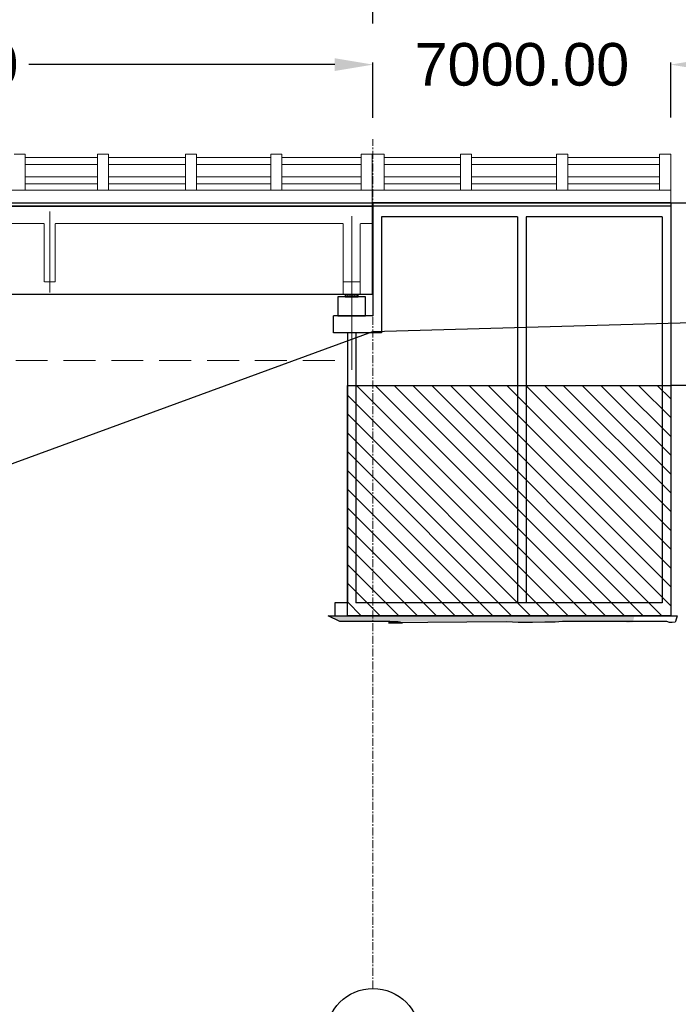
# Model space of a CAD drawing. Header units: inches. Extents: x 4599583 to 28059683, y 2538860 to 28133222499.
# Tile 87 of 89: x 5146719 to 5162205, y 28133181169 to 28133204307. Entities that reach past the tile are written whole.
import ezdxf

# ---------------------------------------------------------------- set-up
doc = ezdxf.new("R2010")
doc.units = ezdxf.units.IN
doc.header["$MEASUREMENT"] = 0
for name, pattern in [('CENTER', [2, 1.25, -0.25, 0.25, -0.25]), ('DASHED2', [0.375, 0.25, -0.125]), ('HIDDEN', [0.375, 0.25, -0.125])]:
    doc.linetypes.add(name, pattern=pattern)
for name, color, linetype in [('3', 201, 'Continuous'), ('CHAINAGE', 7, 'Continuous'), ('CHNGE', 31, 'Continuous'), ('DRG', 210, 'Continuous'), ('text', 7, 'Continuous')]:
    doc.layers.add(name, color=color, linetype=linetype)
for name, color, linetype, lineweight in [('CEN', 3, 'CENTER', 13), ('GL', 5, 'Continuous', 30), ('PITCH', 8, 'Continuous', 5), ('STR', 7, 'Continuous', 25), ('SYM', 8, 'Continuous', 5)]:
    doc.layers.add(name, color=color, linetype=linetype, lineweight=lineweight)
doc.styles.add('ROMANS', font='arial.ttf')
doc.dimstyles.new('Standard$0', dxfattribs={"dimtxt": 60, "dimasz": 60, "dimexe": 60, "dimexo": 60, "dimgap": 25, "dimtad": 0, "dimtih": 1, "dimtoh": 1, "dimlfac": -0.001, "dimzin": 0, "dimdsep": 46, "dimtxsty": 'ROMANS', "dimcen": 30, "dimclrd": 256, "dimclre": 256, "dimclrt": 4, "dimadec": 0, "dimazin": 0, "dimtfac": 1, "dimtix": 1, "dimtofl": 0, "dimtmove": 0, "dimatfit": 0, "dimfxl": 1, "dimtolj": 1, "dimtzin": 0, "dimlwd": -1, "dimlwe": -1, "dimarcsym": 0})
pattern_1 = [(50, (3541620.85, 28133504157.69), (215.175903, -18.825452), [22.499775, -247.497525]), (355, (3541620.85, 28133504157.7), (-41.624984, 225.655384), [17.99982, -197.99802]), (100.451444, (3541638.78, 28133504156.12), (173.550918, 206.82993), [19.121866, -210.34053]), (46.1842, (3541620.85, 28133504217.7), (320.169197, -49.655288), [33.74966, -371.24629]), (96.635635, (3541647.53, 28133504213.55), (280.39578, 292.23266), [28.682816, -315.51097]), (351.184164, (3541620.85, 28133504217.7), (280.39578, 292.23266), [26.99973, -296.99703]), (21, (3541650.85, 28133504202.69), (179.070325, -120.78446), [22.499775, -247.497525]), (326, (3541650.85, 28133504202.7), (72.99387, 217.542838), [17.99982, -197.99802]), (71.451445, (3541665.77, 28133504192.62), (252.064192, 96.758378), [19.121866, -210.34053]), (37.5, (3541620.85, 28133504157.69), (3.64792, 99.8671575), [0, -195.598044, 0, -200.99799, 0, -198.7480125]), (7.5, (3541620.85, 28133504157.69), (78.920072, 118.32233), [0, -114.598854, 0, -191.098089, 0, -75.7492425]), (327.5, (3541553.95, 28133504157.69), (160.1451294, -6.766394), [0, -74.99925, 0, -233.99766, 0, -310.496895]), (317.5, (3541523.95, 28133504157.69), (174.954101, 30.031194), [0, -97.499025, 0, -155.398446, 0, -220.497795])]
pattern_2 = [(0, (5978378.864, 28133306236.82), (0, 55), [40, -15]), (90, (5978378.864, 28133306236.82), (-55, 3e-15), [40, -15])]
pattern_3 = [(135, (-801638.74, 28134131980), (-220.970869, -220.970869), [])]

# ---------------------------------------------------------------- blocks, each defined once
blk = doc.blocks.new('*D19')
at = {"layer": 'Defpoints', "color": 0, "transparency": 16777216}
for p in [(5155025, 28133206919), (4885025, 28133204169), (5155025, 28133204169)]:
    blk.add_point(p, dxfattribs=at)
at = {"layer": 'DRG', "color": 4, "lineweight": -2, "transparency": 16777216}
for p, q in [((4885025, 28133204219), (4885025, 28133206969)), ((5155025, 28133204219), (5155025, 28133206969)), ((4885975, 28133206919), (4962704, 28133206919)), ((5154075, 28133206919), (5077347, 28133206919))]:
    blk.add_line(p, q, dxfattribs=at)
at = {"layer": 'DRG', "color": 4, "transparency": 16777216}
for points in [[(4885975, 28133207078), (4885975, 28133206761), (4885025, 28133206919)], [(5154075, 28133207078), (5154075, 28133206761), (5155025, 28133206919)]]:
    blk.add_solid(points, dxfattribs=at)
at = {"layer": 'DRG', "color": 6, "transparency": 16777216, "insert": (5020025, 28133206919), "char_height": 1050, "attachment_point": 5, "style": 'ROMANS'}
blk.add_mtext('\\A1;{\\fTimes New Roman|b0|i0|c0|p18;\\H1.4286x;TOTAL LENGTH OF BRIDGE BETWEEN FACE OF DIRT WALLS 270.000 MTS. (12 SPANS @ 22.500 MTS. C/C EACH)}', dxfattribs=at)
blk = doc.blocks.new('*D26')
at = {"layer": 'Defpoints', "color": 0, "transparency": 16777216}
for p in [(5155025, 28133203251), (5132525, 28133201954), (5155025, 28133201954)]:
    blk.add_point(p, dxfattribs=at)
at = {"layer": 'DRG', "color": 4, "lineweight": -2, "transparency": 16777216}
for p, q in [((5132525, 28133202004), (5132525, 28133203301)), ((5133425, 28133203251), (5140616, 28133203251)), ((5154125, 28133203251), (5146935, 28133203251)), ((5155025, 28133202004), (5155025, 28133203301))]:
    blk.add_line(p, q, dxfattribs=at)
at = {"layer": 'DRG', "color": 4, "transparency": 16777216}
for points in [[(5133425, 28133203401), (5133425, 28133203101), (5132525, 28133203251)], [(5154125, 28133203401), (5154125, 28133203101), (5155025, 28133203251)]]:
    blk.add_solid(points, dxfattribs=at)
at = {"layer": 'DRG', "color": 6, "transparency": 16777216, "insert": (5143775, 28133203251), "char_height": 1000, "attachment_point": 5, "style": 'ROMANS'}
blk.add_mtext('\\A1;22500.00', dxfattribs=at)
blk = doc.blocks.new('*D37')
at = {"layer": 'Defpoints', "color": 0, "transparency": 16777216}
for p in [(5162025.379626, 28133203250.752541), (5155025.379626, 28133201954.448399), (5162025.379626, 28133201954.448399)]:
    blk.add_point(p, dxfattribs=at)
at = {"layer": 'DRG', "color": 4, "lineweight": -2, "transparency": 16777216}
for p, q in [((5154125.379626, 28133203250.752541), (5153225.379626, 28133203250.752541)), ((5155025.379626, 28133202004.448399), (5155025.379626, 28133203300.752541)), ((5162025.379626, 28133202004.448399), (5162025.379626, 28133203300.752541)), ((5162925.379626, 28133203250.752541), (5163825.379626, 28133203250.752541))]:
    blk.add_line(p, q, dxfattribs=at)
at = {"layer": 'DRG', "color": 4, "transparency": 16777216}
for points in [[(5154125.379626, 28133203400.752541), (5154125.379626, 28133203100.752541), (5155025.379626, 28133203250.752541)], [(5162925.379626, 28133203400.752541), (5162925.379626, 28133203100.752541), (5162025.379626, 28133203250.752541)]]:
    blk.add_solid(points, dxfattribs=at)
at = {"layer": 'DRG', "color": 6, "transparency": 16777216, "insert": (5158525.379626, 28133203250.752541), "char_height": 1000, "attachment_point": 5, "style": 'ROMANS'}
blk.add_mtext('\\A1;7000.00', dxfattribs=at)
blk = doc.blocks.new('*D108')
at = {"layer": 'Defpoints', "color": 0, "transparency": 16777216}
for p in [(5155025, 28133206919), (4885025, 28133204169), (5155025, 28133204169)]:
    blk.add_point(p, dxfattribs=at)
at = {"layer": 'DRG', "color": 4, "lineweight": -2, "transparency": 16777216}
for p, q in [((4885025, 28133204219), (4885025, 28133206969)), ((5155025, 28133204219), (5155025, 28133206969)), ((4885975, 28133206919), (4962704, 28133206919)), ((5154075, 28133206919), (5077347, 28133206919))]:
    blk.add_line(p, q, dxfattribs=at)
at = {"layer": 'DRG', "color": 4, "transparency": 16777216}
for points in [[(4885975, 28133207078), (4885975, 28133206761), (4885025, 28133206919)], [(5154075, 28133207078), (5154075, 28133206761), (5155025, 28133206919)]]:
    blk.add_solid(points, dxfattribs=at)
at = {"layer": 'DRG', "color": 6, "transparency": 16777216, "insert": (5020025, 28133206919), "char_height": 1050, "attachment_point": 5, "style": 'ROMANS'}
blk.add_mtext('\\A1;{\\fTimes New Roman|b0|i0|c0|p18;\\H1.4286x;TOTAL LENGTH OF BRIDGE BETWEEN FACE OF DIRT WALLS 270.000 MTS. (12 SPANS @ 22.500 MTS. C/C EACH)}', dxfattribs=at)
blk = doc.blocks.new('*D115')
at = {"layer": 'Defpoints', "color": 0, "transparency": 16777216}
for p in [(5155025, 28133203251), (5132525, 28133201954), (5155025, 28133201954)]:
    blk.add_point(p, dxfattribs=at)
at = {"layer": 'DRG', "color": 4, "lineweight": -2, "transparency": 16777216}
for p, q in [((5132525, 28133202004), (5132525, 28133203301)), ((5133425, 28133203251), (5140616, 28133203251)), ((5154125, 28133203251), (5146935, 28133203251)), ((5155025, 28133202004), (5155025, 28133203301))]:
    blk.add_line(p, q, dxfattribs=at)
at = {"layer": 'DRG', "color": 4, "transparency": 16777216}
for points in [[(5133425, 28133203401), (5133425, 28133203101), (5132525, 28133203251)], [(5154125, 28133203401), (5154125, 28133203101), (5155025, 28133203251)]]:
    blk.add_solid(points, dxfattribs=at)
at = {"layer": 'DRG', "color": 6, "transparency": 16777216, "insert": (5143775, 28133203251), "char_height": 1000, "attachment_point": 5, "style": 'ROMANS'}
blk.add_mtext('\\A1;22500.00', dxfattribs=at)
blk = doc.blocks.new('*D127')
at = {"layer": 'Defpoints', "color": 0, "transparency": 16777216}
for p in [(5162025.379626, 28133203250.752541), (5155025.379626, 28133201954.448399), (5162025.379626, 28133201954.448399)]:
    blk.add_point(p, dxfattribs=at)
at = {"layer": 'DRG', "color": 4, "lineweight": -2, "transparency": 16777216}
for p, q in [((5154125.379626, 28133203250.752541), (5153225.379626, 28133203250.752541)), ((5155025.379626, 28133202004.448399), (5155025.379626, 28133203300.752541)), ((5162025.379626, 28133202004.448399), (5162025.379626, 28133203300.752541)), ((5162925.379626, 28133203250.752541), (5163825.379626, 28133203250.752541))]:
    blk.add_line(p, q, dxfattribs=at)
at = {"layer": 'DRG', "color": 4, "transparency": 16777216}
for points in [[(5154125.379626, 28133203400.752541), (5154125.379626, 28133203100.752541), (5155025.379626, 28133203250.752541)], [(5162925.379626, 28133203400.752541), (5162925.379626, 28133203100.752541), (5162025.379626, 28133203250.752541)]]:
    blk.add_solid(points, dxfattribs=at)
at = {"layer": 'DRG', "color": 6, "transparency": 16777216, "insert": (5158525.379626, 28133203250.752541), "char_height": 1000, "attachment_point": 5, "style": 'ROMANS'}
blk.add_mtext('\\A1;7000.00', dxfattribs=at)
blk = doc.blocks.new('*D154')
at = {"layer": 'Defpoints', "color": 0, "transparency": 16777216}
for p in [(5155025, 28133206919), (4885025, 28133204169), (5155025, 28133204169)]:
    blk.add_point(p, dxfattribs=at)
at = {"layer": 'DRG', "color": 4, "lineweight": -2, "transparency": 16777216}
for p, q in [((4885025, 28133204219), (4885025, 28133206969)), ((5155025, 28133204219), (5155025, 28133206969)), ((4885975, 28133206919), (4962704, 28133206919)), ((5154075, 28133206919), (5077347, 28133206919))]:
    blk.add_line(p, q, dxfattribs=at)
at = {"layer": 'DRG', "color": 4, "transparency": 16777216}
for points in [[(4885975, 28133207078), (4885975, 28133206761), (4885025, 28133206919)], [(5154075, 28133207078), (5154075, 28133206761), (5155025, 28133206919)]]:
    blk.add_solid(points, dxfattribs=at)
at = {"layer": 'DRG', "color": 6, "transparency": 16777216, "insert": (5020025, 28133206919), "char_height": 1050, "attachment_point": 5, "style": 'ROMANS'}
blk.add_mtext('\\A1;{\\fTimes New Roman|b0|i0|c0|p18;\\H1.4286x;TOTAL LENGTH OF BRIDGE BETWEEN FACE OF DIRT WALLS 270.000 MTS. (12 SPANS @ 22.500 MTS. C/C EACH)}', dxfattribs=at)
blk = doc.blocks.new('*D161')
at = {"layer": 'Defpoints', "color": 0, "transparency": 16777216}
for p in [(5155025, 28133203251), (5132525, 28133201954), (5155025, 28133201954)]:
    blk.add_point(p, dxfattribs=at)
at = {"layer": 'DRG', "color": 4, "lineweight": -2, "transparency": 16777216}
for p, q in [((5132525, 28133202004), (5132525, 28133203301)), ((5133425, 28133203251), (5140616, 28133203251)), ((5154125, 28133203251), (5146935, 28133203251)), ((5155025, 28133202004), (5155025, 28133203301))]:
    blk.add_line(p, q, dxfattribs=at)
at = {"layer": 'DRG', "color": 4, "transparency": 16777216}
for points in [[(5133425, 28133203401), (5133425, 28133203101), (5132525, 28133203251)], [(5154125, 28133203401), (5154125, 28133203101), (5155025, 28133203251)]]:
    blk.add_solid(points, dxfattribs=at)
at = {"layer": 'DRG', "color": 6, "transparency": 16777216, "insert": (5143775, 28133203251), "char_height": 1000, "attachment_point": 5, "style": 'ROMANS'}
blk.add_mtext('\\A1;22500.00', dxfattribs=at)
blk = doc.blocks.new('*D172')
at = {"layer": 'Defpoints', "color": 0, "transparency": 16777216}
for p in [(5162025.379626, 28133203250.752541), (5155025.379626, 28133201954.448399), (5162025.379626, 28133201954.448399)]:
    blk.add_point(p, dxfattribs=at)
at = {"layer": 'DRG', "color": 4, "lineweight": -2, "transparency": 16777216}
for p, q in [((5154125.379626, 28133203250.752541), (5153225.379626, 28133203250.752541)), ((5155025.379626, 28133202004.448399), (5155025.379626, 28133203300.752541)), ((5162025.379626, 28133202004.448399), (5162025.379626, 28133203300.752541)), ((5162925.379626, 28133203250.752541), (5163825.379626, 28133203250.752541))]:
    blk.add_line(p, q, dxfattribs=at)
at = {"layer": 'DRG', "color": 4, "transparency": 16777216}
for points in [[(5154125.379626, 28133203400.752541), (5154125.379626, 28133203100.752541), (5155025.379626, 28133203250.752541)], [(5162925.379626, 28133203400.752541), (5162925.379626, 28133203100.752541), (5162025.379626, 28133203250.752541)]]:
    blk.add_solid(points, dxfattribs=at)
at = {"layer": 'DRG', "color": 6, "transparency": 16777216, "insert": (5158525.379626, 28133203250.752541), "char_height": 1000, "attachment_point": 5, "style": 'ROMANS'}
blk.add_mtext('\\A1;7000.00', dxfattribs=at)

msp = doc.modelspace()

# ---------------------------------------------------------------- hatches: boundary and pattern name
at = {"layer": 'CHNGE'}
h = msp.add_hatch(dxfattribs=at)
h.set_pattern_fill('ANSI31', color=8, scale=2500, angle=90, style=0)
h.set_pattern_definition(pattern_3)
h.paths.add_polyline_path([(5162025.213, 28133195713.425), (5154425.26, 28133195713.425), (5154425.26, 28133190298.424), (5162025.213, 28133190298.424)])
h = msp.add_hatch(dxfattribs=at)
h.set_pattern_fill('ANSI31', color=8, scale=2500, angle=90, style=0)
h.set_pattern_definition(pattern_3)
h.paths.add_polyline_path([(5162025.213, 28133195713.425), (5154425.26, 28133195713.425), (5154425.26, 28133190298.424), (5162025.213, 28133190298.424)])
h = msp.add_hatch(dxfattribs=at)
h.set_pattern_fill('ANSI31', color=8, scale=2500, angle=90, style=0)
h.set_pattern_definition(pattern_3)
h.paths.add_polyline_path([(5162025.213, 28133195713.425), (5154425.26, 28133195713.425), (5154425.26, 28133190298.424), (5162025.213, 28133190298.424)])
at = {"layer": 'SYM'}
h = msp.add_hatch(dxfattribs=at)
h.set_pattern_fill('ANGLE', color=256, scale=200, style=0)
h.set_pattern_definition(pattern_2)
h.paths.add_polyline_path([(5154375.38, 28133197849.28), (5154525.38, 28133197849.28), (5154525.38, 28133197797.28), (5154375.38, 28133197797.28)])
h = msp.add_hatch(dxfattribs=at)
h.set_pattern_fill('ANGLE', color=256, scale=200, style=0)
h.set_pattern_definition(pattern_2)
h.paths.add_polyline_path([(5154375.38, 28133197849.28), (5154525.38, 28133197849.28), (5154525.38, 28133197797.28), (5154375.38, 28133197797.28)])
h = msp.add_hatch(dxfattribs=at)
h.set_pattern_fill('ANGLE', color=256, scale=200, style=0)
h.set_pattern_definition(pattern_2)
h.paths.add_polyline_path([(5154375.38, 28133197849.28), (5154525.38, 28133197849.28), (5154525.38, 28133197797.28), (5154375.38, 28133197797.28)])
h = msp.add_hatch(dxfattribs=at)
h.set_pattern_fill('ANGLE', color=256, scale=200, style=0)
h.set_pattern_definition(pattern_2)
h.paths.add_polyline_path([(5154675.38, 28133197797.28), (5154525.38, 28133197797.28), (5154525.38, 28133197849.28), (5154675.38, 28133197849.28)])
h = msp.add_hatch(dxfattribs=at)
h.set_pattern_fill('ANGLE', color=256, scale=200, style=0)
h.set_pattern_definition(pattern_2)
h.paths.add_polyline_path([(5154675.38, 28133197797.28), (5154525.38, 28133197797.28), (5154525.38, 28133197849.28), (5154675.38, 28133197849.28)])
h = msp.add_hatch(dxfattribs=at)
h.set_pattern_fill('ANGLE', color=256, scale=200, style=0)
h.set_pattern_definition(pattern_2)
h.paths.add_polyline_path([(5154675.38, 28133197797.28), (5154525.38, 28133197797.28), (5154525.38, 28133197849.28), (5154675.38, 28133197849.28)])
at = {"layer": 'SYM', "linetype": 'Continuous'}
h = msp.add_hatch(dxfattribs=at)
h.set_pattern_fill('AR-CONC', color=252, scale=29.9997, style=0)
h.set_pattern_definition(pattern_1)
h.paths.add_polyline_path([(5161175.341, 28133190299.278), (5153975.38, 28133190299.28), (5154243.617, 28133190165.843), (5156077.4, 28133190163.021), (5156423.835, 28133190162.473), (5156607.763, 28133190153.031), (5156697.857, 28133190137.364), (5158156.942, 28133190154.497), (5158309.49, 28133190147.569), (5158438.314, 28133190140.641), (5158778.081, 28133190140.641), (5159069.31, 28133190147.569), (5159311.485, 28133190147.569), (5159477.902, 28133190168.353), (5160933.853, 28133190168.353), (5160993.536, 28133190140.641), (5161060.706, 28133190140.641), (5161127.877, 28133190147.569), (5161138.158, 28133190164.663)])
h = msp.add_hatch(dxfattribs=at)
h.set_pattern_fill('AR-CONC', color=252, scale=29.9997, style=0)
h.set_pattern_definition(pattern_1)
h.paths.add_polyline_path([(5161175.341, 28133190299.278), (5153975.38, 28133190299.28), (5154243.617, 28133190165.843), (5156077.4, 28133190163.021), (5156423.835, 28133190162.473), (5156607.763, 28133190153.031), (5156697.857, 28133190137.364), (5158156.942, 28133190154.497), (5158309.49, 28133190147.569), (5158438.314, 28133190140.641), (5158778.081, 28133190140.641), (5159069.31, 28133190147.569), (5159311.485, 28133190147.569), (5159477.902, 28133190168.353), (5160933.853, 28133190168.353), (5160993.536, 28133190140.641), (5161060.706, 28133190140.641), (5161127.877, 28133190147.569), (5161138.158, 28133190164.663)])
h = msp.add_hatch(dxfattribs=at)
h.set_pattern_fill('AR-CONC', color=252, scale=29.9997, style=0)
h.set_pattern_definition(pattern_1)
h.paths.add_polyline_path([(5161175.341, 28133190299.278), (5153975.38, 28133190299.28), (5154243.617, 28133190165.843), (5156077.4, 28133190163.021), (5156423.835, 28133190162.473), (5156607.763, 28133190153.031), (5156697.857, 28133190137.364), (5158156.942, 28133190154.497), (5158309.49, 28133190147.569), (5158438.314, 28133190140.641), (5158778.081, 28133190140.641), (5159069.31, 28133190147.569), (5159311.485, 28133190147.569), (5159477.902, 28133190168.353), (5160933.853, 28133190168.353), (5160993.536, 28133190140.641), (5161060.706, 28133190140.641), (5161127.877, 28133190147.569), (5161138.158, 28133190164.663)])

# ---------------------------------------------------------------- linework, layer by layer
at = {"color": 7, "lineweight": 25, "ltscale": 0.5}
for p, q in [((5162025.31, 28133199999.28), (5155025.38, 28133199999.28)), ((5155025.38, 28133199999.28), (5155025.38, 28133197349.28)), ((5162025.31, 28133199999.28), (5155025.38, 28133199999.28)), ((5155025.38, 28133199999.28), (5155025.38, 28133197349.28)), ((5162025.31, 28133199999.28), (5155025.38, 28133199999.28)), ((5155025.38, 28133199999.28), (5155025.38, 28133197349.28)), ((5162025.12, 28133199924.281), (5155025.38, 28133199924.281)), ((5162025.12, 28133199924.281), (5155025.38, 28133199924.281)), ((5162025.12, 28133199924.281), (5155025.38, 28133199924.281))]:
    msp.add_line(p, q, dxfattribs=at)
msp.add_lwpolyline([(5162175.331, 28133190299.278), (5162138.148, 28133190164.663), (5162127.867, 28133190147.569), (5162127.867, 28133190147.569), (5162060.696, 28133190140.641), (5161993.526, 28133190140.641), (5161933.843, 28133190168.353), (5159477.902, 28133190168.353), (5159311.485, 28133190147.569), (5159069.31, 28133190147.569), (5158778.081, 28133190140.641), (5158438.314, 28133190140.641), (5158309.49, 28133190147.569), (5158156.942, 28133190154.497), (5155386.891, 28133190133.713), (5155718.866, 28133190133.713), (5155718.866, 28133190133.713), (5155718.866, 28133190133.713), (5155718.866, 28133190133.713), (5155607.773, 28133190153.031), (5155423.845, 28133190162.473), (5155077.41, 28133190163.021), (5154243.617, 28133190165.843), (5153975.38, 28133190299.28)])
msp.add_lwpolyline([(5162175.331, 28133190299.278), (5162138.148, 28133190164.663), (5162127.867, 28133190147.569), (5162127.867, 28133190147.569), (5162060.696, 28133190140.641), (5161993.526, 28133190140.641), (5161933.843, 28133190168.353), (5159477.902, 28133190168.353), (5159311.485, 28133190147.569), (5159069.31, 28133190147.569), (5158778.081, 28133190140.641), (5158438.314, 28133190140.641), (5158309.49, 28133190147.569), (5158156.942, 28133190154.497), (5155386.891, 28133190133.713), (5155718.866, 28133190133.713), (5155718.866, 28133190133.713), (5155718.866, 28133190133.713), (5155718.866, 28133190133.713), (5155607.773, 28133190153.031), (5155423.845, 28133190162.473), (5155077.41, 28133190163.021), (5154243.617, 28133190165.843), (5153975.38, 28133190299.28)])
msp.add_lwpolyline([(5162175.331, 28133190299.278), (5162138.148, 28133190164.663), (5162127.867, 28133190147.569), (5162127.867, 28133190147.569), (5162060.696, 28133190140.641), (5161993.526, 28133190140.641), (5161933.843, 28133190168.353), (5159477.902, 28133190168.353), (5159311.485, 28133190147.569), (5159069.31, 28133190147.569), (5158778.081, 28133190140.641), (5158438.314, 28133190140.641), (5158309.49, 28133190147.569), (5158156.942, 28133190154.497), (5155386.891, 28133190133.713), (5155718.866, 28133190133.713), (5155718.866, 28133190133.713), (5155718.866, 28133190133.713), (5155718.866, 28133190133.713), (5155607.773, 28133190153.031), (5155423.845, 28133190162.473), (5155077.41, 28133190163.021), (5154243.617, 28133190165.843), (5153975.38, 28133190299.28)])
msp.add_circle((5155025.48, 28133180437.04), 1101.806)
msp.add_circle((5155025.48, 28133180437.04), 1101.806)
msp.add_circle((5155025.48, 28133180437.04), 1101.806)
at = {"layer": '3', "color": 87, "linetype": 'HIDDEN', "lineweight": 5, "ltscale": 50}
for p, q in [((5147295.38, 28133199514.28), (5140355.38, 28133199514.28)), ((5147295.38, 28133199514.28), (5140355.38, 28133199514.28)), ((5147295.38, 28133199514.28), (5140355.38, 28133199514.28)), ((5147295.38, 28133198149.28), (5147295.38, 28133199514.28)), ((5147295.38, 28133198149.28), (5147295.38, 28133199514.28)), ((5147295.38, 28133198149.28), (5147295.38, 28133199514.28)), ((5147295.38, 28133198149.28), (5147295.38, 28133199514.28)), ((5147295.38, 28133198149.28), (5147295.38, 28133199514.28)), ((5147295.38, 28133198149.28), (5147295.38, 28133199514.28)), ((5147555.38, 28133198149.28), (5147555.38, 28133199514.28)), ((5154325.38, 28133199514.28), (5147555.38, 28133199514.28)), ((5147555.38, 28133198149.28), (5147555.38, 28133199514.28)), ((5154325.38, 28133199514.28), (5147555.38, 28133199514.28)), ((5147555.38, 28133198149.28), (5147555.38, 28133199514.28)), ((5154325.38, 28133199514.28), (5147555.38, 28133199514.28)), ((5147555.38, 28133198149.28), (5147555.38, 28133199514.28)), ((5154325.38, 28133199514.28), (5147555.38, 28133199514.28)), ((5147555.38, 28133198149.28), (5147555.38, 28133199514.28)), ((5154325.38, 28133199514.28), (5147555.38, 28133199514.28)), ((5147555.38, 28133198149.28), (5147555.38, 28133199514.28)), ((5154325.38, 28133199514.28), (5147555.38, 28133199514.28)), ((5154325.38, 28133197849.28), (5154325.38, 28133199514.28)), ((5154325.38, 28133197849.28), (5154325.38, 28133199514.28)), ((5154325.38, 28133197849.28), (5154325.38, 28133199514.28)), ((5154725.38, 28133197849.28), (5154725.38, 28133199514.28)), ((5155005.38, 28133199514.28), (5154725.38, 28133199514.28)), ((5154725.38, 28133197849.28), (5154725.38, 28133199514.28)), ((5155005.38, 28133199514.28), (5154725.38, 28133199514.28)), ((5154725.38, 28133197849.28), (5154725.38, 28133199514.28)), ((5155005.38, 28133199514.28), (5154725.38, 28133199514.28)), ((5147555.38, 28133198149.28), (5147295.38, 28133198149.28)), ((5147555.38, 28133198149.28), (5147295.38, 28133198149.28)), ((5147555.38, 28133198149.28), (5147295.38, 28133198149.28)), ((5154325.38, 28133198149.28), (5154725.38, 28133198149.28)), ((5154325.38, 28133198149.28), (5154725.38, 28133198149.28)), ((5154325.38, 28133198149.28), (5154725.38, 28133198149.28))]:
    msp.add_line(p, q, dxfattribs=at)
at = {"layer": 'CEN', "ltscale": 150}
msp.add_line((5155025.38, 28133181538.846), (5155025.38, 28133201497.673), dxfattribs=at)
msp.add_line((5155025.38, 28133181538.846), (5155025.38, 28133201497.673), dxfattribs=at)
msp.add_line((5155025.38, 28133181538.846), (5155025.38, 28133201497.673), dxfattribs=at)
at = {"layer": 'CEN', "ltscale": 10}
for p, q in [((5147425.38, 28133197899.28), (5147425.38, 28133199799.28)), ((5147425.38, 28133197899.28), (5147425.38, 28133199799.28)), ((5147425.38, 28133197899.28), (5147425.38, 28133199799.28)), ((5147425.38, 28133197899.28), (5147425.38, 28133199799.28)), ((5147425.38, 28133197899.28), (5147425.38, 28133199799.28)), ((5147425.38, 28133197899.28), (5147425.38, 28133199799.28)), ((5154525.38, 28133196080.846), (5154525.38, 28133199692.021)), ((5154525.38, 28133196080.846), (5154525.38, 28133199692.021)), ((5154525.38, 28133196080.846), (5154525.38, 28133199692.021))]:
    msp.add_line(p, q, dxfattribs=at)
at = {"layer": 'CHAINAGE', "linetype": 'ByBlock'}
for p, q in [((5132545.38, 28133199924.28), (5155005.38, 28133199924.28)), ((5132545.38, 28133199924.28), (5155005.38, 28133199924.28)), ((5132545.38, 28133199924.28), (5155005.38, 28133199924.28)), ((5158425.38, 28133199674.28), (5158425.38, 28133190599.275)), ((5158425.38, 28133199674.28), (5158425.38, 28133190599.275)), ((5158425.38, 28133199674.28), (5158425.38, 28133190599.275)), ((5158625.38, 28133199674.28), (5158625.38, 28133190599.275)), ((5158625.38, 28133199674.28), (5158625.38, 28133190599.275)), ((5158625.38, 28133199674.28), (5158625.38, 28133190599.275)), ((5155005.38, 28133197849.28), (5132545.38, 28133197849.28)), ((5155005.38, 28133197849.28), (5132545.38, 28133197849.28)), ((5155005.38, 28133197849.28), (5132545.38, 28133197849.28)), ((5154100.38, 28133196949.28), (5154100.38, 28133197349.28)), ((5155025.38, 28133197349.28), (5154100.38, 28133197349.28)), ((5154100.38, 28133196949.28), (5154100.38, 28133197349.28)), ((5155025.38, 28133197349.28), (5154100.38, 28133197349.28)), ((5154100.38, 28133196949.28), (5154100.38, 28133197349.28)), ((5155025.38, 28133197349.28), (5154100.38, 28133197349.28)), ((5155225.378, 28133196949.28), (5154100.38, 28133196949.28)), ((5155225.378, 28133196949.28), (5154100.38, 28133196949.28)), ((5155225.378, 28133196949.28), (5154100.38, 28133196949.28)), ((5154425.38, 28133196949.28), (5154425.38, 28133190599.275)), ((5154425.38, 28133196949.28), (5154425.38, 28133190599.275)), ((5154425.38, 28133196949.28), (5154425.38, 28133190599.275)), ((5154625.38, 28133196949.28), (5154625.38, 28133190599.275)), ((5154625.38, 28133196949.28), (5154625.38, 28133190599.275)), ((5154625.38, 28133196949.28), (5154625.38, 28133190599.275)), ((5154125.38, 28133190599.275), (5154125.38, 28133190299.28)), ((5154125.38, 28133190599.275), (5154125.38, 28133190299.28)), ((5154125.38, 28133190599.275), (5154125.38, 28133190299.28))]:
    msp.add_line(p, q, dxfattribs=at)
at = {"layer": 'GL', "lineweight": 30}
msp.add_lwpolyline([(5005025.38, 28133191714.28), (5015025.38, 28133191609.28), (5025025.38, 28133191469.28), (5035025.38, 28133191329.28), (5045025.38, 28133191754.28), (5055025.38, 28133191874.28), (5065025.38, 28133191954.28), (5085025.38, 28133192464.28), (5095025.38, 28133192674.28), (5105025.38, 28133192454.28), (5115025.38, 28133192614.28), (5125025.38, 28133192764.28), (5135025.38, 28133193104.28), (5145025.38, 28133193324.28), (5155025.38, 28133196979.28), (5165025.38, 28133197259.28), (5175025.38, 28133197439.28)], dxfattribs=at)
msp.add_lwpolyline([(5005025.38, 28133191714.28), (5015025.38, 28133191609.28), (5025025.38, 28133191469.28), (5035025.38, 28133191329.28), (5045025.38, 28133191754.28), (5055025.38, 28133191874.28), (5065025.38, 28133191954.28), (5085025.38, 28133192464.28), (5095025.38, 28133192674.28), (5105025.38, 28133192454.28), (5115025.38, 28133192614.28), (5125025.38, 28133192764.28), (5135025.38, 28133193104.28), (5145025.38, 28133193324.28), (5155025.38, 28133196979.28), (5165025.38, 28133197259.28), (5175025.38, 28133197439.28)], dxfattribs=at)
msp.add_lwpolyline([(5005025.38, 28133191714.28), (5015025.38, 28133191609.28), (5025025.38, 28133191469.28), (5035025.38, 28133191329.28), (5045025.38, 28133191754.28), (5055025.38, 28133191874.28), (5065025.38, 28133191954.28), (5085025.38, 28133192464.28), (5095025.38, 28133192674.28), (5105025.38, 28133192454.28), (5115025.38, 28133192614.28), (5125025.38, 28133192764.28), (5135025.38, 28133193104.28), (5145025.38, 28133193324.28), (5155025.38, 28133196979.28), (5165025.38, 28133197259.28), (5175025.38, 28133197439.28)], dxfattribs=at)
at = {"layer": 'PITCH', "linetype": 'DASHED2', "ltscale": 3000}
msp.add_line((4885625.38, 28133196299.28), (5154425.38, 28133196299.28), dxfattribs=at)
msp.add_line((4885625.38, 28133196299.28), (5154425.38, 28133196299.28), dxfattribs=at)
msp.add_line((4885625.38, 28133196299.28), (5154425.38, 28133196299.28), dxfattribs=at)
at = {"layer": 'STR'}
for p, q in [((4907545.38, 28133199999.28), (5155025.38, 28133199999.28)), ((4907545.38, 28133199999.28), (5155025.38, 28133199999.28)), ((4907545.38, 28133199999.28), (5155025.38, 28133199999.28)), ((5155025.38, 28133199999.28), (5172289.38, 28133199999.28)), ((5155025.38, 28133199999.28), (5172289.38, 28133199999.28)), ((5155025.38, 28133199999.28), (5172289.38, 28133199999.28)), ((5155005.38, 28133199924.28), (4907545.38, 28133199924.28)), ((5155005.38, 28133199924.28), (4907545.38, 28133199924.28)), ((5155005.38, 28133199924.28), (4907545.38, 28133199924.28)), ((5155005.38, 28133199924.28), (5155005.38, 28133197849.28)), ((5155005.38, 28133199924.28), (5155005.38, 28133197849.28)), ((5155005.38, 28133199924.28), (5155005.38, 28133197849.28)), ((5154370.38, 28133197849.28), (5154675.38, 28133197849.28)), ((5154370.38, 28133197849.28), (5154675.38, 28133197849.28)), ((5154370.38, 28133197849.28), (5154675.38, 28133197849.28))]:
    msp.add_line(p, q, dxfattribs=at)
at = {"layer": 'STR', "ltscale": 20}
for p, q in [((5162025.119, 28133199999.28), (5162025.333, 28133190299.278)), ((5162025.119, 28133199999.28), (5162025.333, 28133190299.278)), ((5162025.119, 28133199999.28), (5162025.333, 28133190299.278)), ((5158425.38, 28133199674.278), (5155225.378, 28133199674.278)), ((5155225.378, 28133199674.278), (5155225.378, 28133196949.28)), ((5158425.38, 28133199674.278), (5155225.378, 28133199674.278)), ((5155225.378, 28133199674.278), (5155225.378, 28133196949.28)), ((5158425.38, 28133199674.278), (5155225.378, 28133199674.278)), ((5155225.378, 28133199674.278), (5155225.378, 28133196949.28)), ((5161825.312, 28133199674.278), (5158625.38, 28133199674.278)), ((5161825.312, 28133199674.278), (5158625.38, 28133199674.278)), ((5161825.312, 28133199674.278), (5158625.38, 28133199674.278)), ((5161825.312, 28133199674.278), (5161825.335, 28133190599.275)), ((5161825.312, 28133199674.278), (5161825.335, 28133190599.275)), ((5161825.312, 28133199674.278), (5161825.335, 28133190599.275)), ((5154425.38, 28133190599.275), (5154125.38, 28133190599.275)), ((5154425.38, 28133190599.275), (5154125.38, 28133190599.275)), ((5154425.38, 28133190599.275), (5154125.38, 28133190599.275)), ((5161825.335, 28133190599.275), (5154625.38, 28133190599.275)), ((5161825.335, 28133190599.275), (5154625.38, 28133190599.275)), ((5161825.335, 28133190599.275), (5154625.38, 28133190599.275)), ((5153975.38, 28133190299.28), (5162175.331, 28133190299.278)), ((5153975.38, 28133190299.28), (5162175.331, 28133190299.278)), ((5153975.38, 28133190299.28), (5162175.331, 28133190299.278))]:
    msp.add_line(p, q, dxfattribs=at)
at = {"layer": 'STR'}
for points in [[(5154850.38, 28133197797.28), (5154200.38, 28133197797.28), (5154200.38, 28133197349.28), (5154850.38, 28133197349.28)], [(5154850.38, 28133197797.28), (5154200.38, 28133197797.28), (5154200.38, 28133197349.28), (5154850.38, 28133197349.28)], [(5154850.38, 28133197797.28), (5154200.38, 28133197797.28), (5154200.38, 28133197349.28), (5154850.38, 28133197349.28)], [(5154675.38, 28133197849.28), (5154375.38, 28133197849.28), (5154375.38, 28133197797.28), (5154675.38, 28133197797.28)], [(5154675.38, 28133197849.28), (5154375.38, 28133197849.28), (5154375.38, 28133197797.28), (5154675.38, 28133197797.28)], [(5154675.38, 28133197849.28), (5154375.38, 28133197849.28), (5154375.38, 28133197797.28), (5154675.38, 28133197797.28)]]:
    msp.add_lwpolyline(points, close=True, dxfattribs=at)
at = {"layer": 'STR', "color": 87}
msp.add_lwpolyline([(5154425.26, 28133195713.425), (5162025.213, 28133195713.425), (5162025.213, 28133190298.424), (5154425.26, 28133190298.424)], close=True, dxfattribs=at)
msp.add_lwpolyline([(5154425.26, 28133195713.425), (5162025.213, 28133195713.425), (5162025.213, 28133190298.424), (5154425.26, 28133190298.424)], close=True, dxfattribs=at)
msp.add_lwpolyline([(5154425.26, 28133195713.425), (5162025.213, 28133195713.425), (5162025.213, 28133190298.424), (5154425.26, 28133190298.424)], close=True, dxfattribs=at)
at = {"layer": 'SYM'}
for p, q in [((5146588.753, 28133201144.28), (5146848.753, 28133201144.28)), ((5146588.753, 28133201144.28), (5146848.753, 28133201144.28)), ((5146588.753, 28133201144.28), (5146848.753, 28133201144.28)), ((5146848.753, 28133201144.28), (5146848.753, 28133200299.28)), ((5146848.753, 28133201144.28), (5146848.753, 28133200299.28)), ((5146848.753, 28133201144.28), (5146848.753, 28133200299.28)), ((5148547.149, 28133201144.28), (5148807.149, 28133201144.28)), ((5148547.149, 28133201144.28), (5148807.149, 28133201144.28)), ((5148547.149, 28133201144.28), (5148807.149, 28133201144.28)), ((5148807.149, 28133201144.28), (5148807.149, 28133200299.28)), ((5148807.149, 28133201144.28), (5148807.149, 28133200299.28)), ((5148807.149, 28133201144.28), (5148807.149, 28133200299.28)), ((5150616.889, 28133201144.28), (5150876.889, 28133201144.28)), ((5150616.889, 28133201144.28), (5150876.889, 28133201144.28)), ((5150616.889, 28133201144.28), (5150876.889, 28133201144.28)), ((5150876.889, 28133201144.28), (5150876.889, 28133200299.28)), ((5150876.889, 28133201144.28), (5150876.889, 28133200299.28)), ((5150876.889, 28133201144.28), (5150876.889, 28133200299.28)), ((5152620.199, 28133201144.28), (5152880.199, 28133201144.28)), ((5152620.199, 28133201144.28), (5152880.199, 28133201144.28)), ((5152620.199, 28133201144.28), (5152880.199, 28133201144.28)), ((5152880.199, 28133201144.28), (5152880.199, 28133200299.28)), ((5152880.199, 28133201144.28), (5152880.199, 28133200299.28)), ((5152880.199, 28133201144.28), (5152880.199, 28133200299.28)), ((5154746.289, 28133201144.28), (5155005.38, 28133201144.28)), ((5154746.289, 28133201144.28), (5155005.38, 28133201144.28)), ((5154746.289, 28133201144.28), (5155005.38, 28133201144.28)), ((5155005.38, 28133201144.28), (5155005.38, 28133199924.28)), ((5155005.38, 28133201144.28), (5155005.38, 28133199924.28)), ((5155005.38, 28133201144.28), (5155005.38, 28133199924.28)), ((5155025.361, 28133201144.249), (5155285.361, 28133201144.249)), ((5155025.361, 28133201144.249), (5155285.361, 28133201144.249)), ((5155025.361, 28133201144.249), (5155285.361, 28133201144.249)), ((5155285.361, 28133201144.249), (5155285.361, 28133200299.249)), ((5155285.361, 28133201144.249), (5155285.361, 28133200299.249)), ((5155285.361, 28133201144.249), (5155285.361, 28133200299.249)), ((5157080.598, 28133201144.249), (5157340.598, 28133201144.249)), ((5157080.598, 28133201144.249), (5157340.598, 28133201144.249)), ((5157080.598, 28133201144.249), (5157340.598, 28133201144.249)), ((5157340.598, 28133201144.249), (5157340.598, 28133200299.249)), ((5157340.598, 28133201144.249), (5157340.598, 28133200299.249)), ((5157340.598, 28133201144.249), (5157340.598, 28133200299.249)), ((5159343.006, 28133201144.249), (5159603.006, 28133201144.249)), ((5159343.006, 28133201144.249), (5159603.006, 28133201144.249)), ((5159343.006, 28133201144.249), (5159603.006, 28133201144.249)), ((5159603.006, 28133201144.249), (5159603.006, 28133200299.249)), ((5159603.006, 28133201144.249), (5159603.006, 28133200299.249)), ((5159603.006, 28133201144.249), (5159603.006, 28133200299.249)), ((5161765.38, 28133201144.249), (5162025.38, 28133201144.249)), ((5161765.38, 28133201144.249), (5162025.38, 28133201144.249)), ((5161765.38, 28133201144.249), (5162025.38, 28133201144.249)), ((5155006.289, 28133200299.28), (5143056.639, 28133200299.28)), ((5155006.289, 28133200299.28), (5143056.639, 28133200299.28)), ((5155006.289, 28133200299.28), (5143056.639, 28133200299.28)), ((5162025.38, 28133200299.249), (5155025.369, 28133200299.249)), ((5162025.38, 28133200299.249), (5155025.369, 28133200299.249)), ((5162025.38, 28133200299.249), (5155025.369, 28133200299.249))]:
    msp.add_line(p, q, dxfattribs=at)
at = {"layer": 'SYM', "ltscale": 0.9}
for p, q in [((5148547.149, 28133201144.28), (5148547.149, 28133200299.28)), ((5148547.149, 28133201144.28), (5148547.149, 28133200299.28)), ((5148547.149, 28133201144.28), (5148547.149, 28133200299.28)), ((5150616.889, 28133201144.28), (5150616.889, 28133200299.28)), ((5150616.889, 28133201144.28), (5150616.889, 28133200299.28)), ((5150616.889, 28133201144.28), (5150616.889, 28133200299.28)), ((5152620.199, 28133201144.28), (5152620.199, 28133200299.28)), ((5152620.199, 28133201144.28), (5152620.199, 28133200299.28)), ((5152620.199, 28133201144.28), (5152620.199, 28133200299.28)), ((5154746.289, 28133201144.28), (5154746.289, 28133200299.28)), ((5154746.289, 28133201144.28), (5154746.289, 28133200299.28)), ((5154746.289, 28133201144.28), (5154746.289, 28133200299.28)), ((5157080.598, 28133201144.249), (5157080.598, 28133200299.249)), ((5157080.598, 28133201144.249), (5157080.598, 28133200299.249)), ((5157080.598, 28133201144.249), (5157080.598, 28133200299.249)), ((5159343.006, 28133201144.249), (5159343.006, 28133200299.249)), ((5159343.006, 28133201144.249), (5159343.006, 28133200299.249)), ((5159343.006, 28133201144.249), (5159343.006, 28133200299.249)), ((5161765.38, 28133201144.249), (5161765.38, 28133200299.249)), ((5161765.38, 28133201144.249), (5161765.38, 28133200299.249)), ((5161765.38, 28133201144.249), (5161765.38, 28133200299.249)), ((5162025.38, 28133201144.249), (5162025.38, 28133199999.28)), ((5162025.38, 28133201144.249), (5162025.38, 28133199999.28)), ((5162025.38, 28133201144.249), (5162025.38, 28133199999.28))]:
    msp.add_line(p, q, dxfattribs=at)
at = {"layer": 'SYM'}
for points in [[(5146848.753, 28133201069.282), (5148547.149, 28133201069.285), (5148547.149, 28133200904.285), (5146848.753, 28133200904.282)], [(5146848.753, 28133201069.282), (5148547.149, 28133201069.285), (5148547.149, 28133200904.285), (5146848.753, 28133200904.282)], [(5146848.753, 28133201069.282), (5148547.149, 28133201069.285), (5148547.149, 28133200904.285), (5146848.753, 28133200904.282)], [(5157080.598, 28133200904.251), (5155285.361, 28133200904.249), (5155285.361, 28133201069.249), (5157080.598, 28133201069.251)], [(5157080.598, 28133200904.251), (5155285.361, 28133200904.249), (5155285.361, 28133201069.249), (5157080.598, 28133201069.251)], [(5157080.598, 28133200904.251), (5155285.361, 28133200904.249), (5155285.361, 28133201069.249), (5157080.598, 28133201069.251)], [(5157340.598, 28133201069.252), (5159343.006, 28133201069.254), (5159343.006, 28133200904.254), (5157340.598, 28133200904.252)], [(5157340.598, 28133201069.252), (5159343.006, 28133201069.254), (5159343.006, 28133200904.254), (5157340.598, 28133200904.252)], [(5157340.598, 28133201069.252), (5159343.006, 28133201069.254), (5159343.006, 28133200904.254), (5157340.598, 28133200904.252)], [(5146848.753, 28133200614.282), (5148547.149, 28133200614.285), (5148547.149, 28133200449.285), (5146848.753, 28133200449.282)], [(5146848.753, 28133200614.282), (5148547.149, 28133200614.285), (5148547.149, 28133200449.285), (5146848.753, 28133200449.282)], [(5146848.753, 28133200614.282), (5148547.149, 28133200614.285), (5148547.149, 28133200449.285), (5146848.753, 28133200449.282)], [(5157080.598, 28133200449.251), (5155285.361, 28133200449.249), (5155285.361, 28133200614.249), (5157080.598, 28133200614.251)], [(5157080.598, 28133200449.251), (5155285.361, 28133200449.249), (5155285.361, 28133200614.249), (5157080.598, 28133200614.251)], [(5157080.598, 28133200449.251), (5155285.361, 28133200449.249), (5155285.361, 28133200614.249), (5157080.598, 28133200614.251)], [(5157340.598, 28133200614.252), (5159343.006, 28133200614.254), (5159343.006, 28133200449.254), (5157340.598, 28133200449.252)], [(5157340.598, 28133200614.252), (5159343.006, 28133200614.254), (5159343.006, 28133200449.254), (5157340.598, 28133200449.252)], [(5157340.598, 28133200614.252), (5159343.006, 28133200614.254), (5159343.006, 28133200449.254), (5157340.598, 28133200449.252)]]:
    msp.add_lwpolyline(points, dxfattribs=at)
for points in [[(5148807.149, 28133201069.28), (5150616.889, 28133201069.285), (5150616.889, 28133200904.285), (5148807.149, 28133200904.28)], [(5148807.149, 28133201069.28), (5150616.889, 28133201069.285), (5150616.889, 28133200904.285), (5148807.149, 28133200904.28)], [(5148807.149, 28133201069.28), (5150616.889, 28133201069.285), (5150616.889, 28133200904.285), (5148807.149, 28133200904.28)], [(5150876.889, 28133201069.28), (5152620.199, 28133201069.285), (5152620.199, 28133200904.285), (5150876.889, 28133200904.28)], [(5150876.889, 28133201069.28), (5152620.199, 28133201069.285), (5152620.199, 28133200904.285), (5150876.889, 28133200904.28)], [(5150876.889, 28133201069.28), (5152620.199, 28133201069.285), (5152620.199, 28133200904.285), (5150876.889, 28133200904.28)], [(5152880.199, 28133201069.28), (5154746.289, 28133201069.285), (5154746.289, 28133200904.285), (5152880.199, 28133200904.28)], [(5152880.199, 28133201069.28), (5154746.289, 28133201069.285), (5154746.289, 28133200904.285), (5152880.199, 28133200904.28)], [(5152880.199, 28133201069.28), (5154746.289, 28133201069.285), (5154746.289, 28133200904.285), (5152880.199, 28133200904.28)], [(5159603.006, 28133201069.249), (5161765.38, 28133201069.254), (5161765.38, 28133200904.254), (5159603.006, 28133200904.249)], [(5159603.006, 28133201069.249), (5161765.38, 28133201069.254), (5161765.38, 28133200904.254), (5159603.006, 28133200904.249)], [(5159603.006, 28133201069.249), (5161765.38, 28133201069.254), (5161765.38, 28133200904.254), (5159603.006, 28133200904.249)], [(5148807.149, 28133200614.28), (5150616.889, 28133200614.285), (5150616.889, 28133200449.285), (5148807.149, 28133200449.28)], [(5148807.149, 28133200614.28), (5150616.889, 28133200614.285), (5150616.889, 28133200449.285), (5148807.149, 28133200449.28)], [(5148807.149, 28133200614.28), (5150616.889, 28133200614.285), (5150616.889, 28133200449.285), (5148807.149, 28133200449.28)], [(5150876.889, 28133200614.28), (5152620.199, 28133200614.285), (5152620.199, 28133200449.285), (5150876.889, 28133200449.28)], [(5150876.889, 28133200614.28), (5152620.199, 28133200614.285), (5152620.199, 28133200449.285), (5150876.889, 28133200449.28)], [(5150876.889, 28133200614.28), (5152620.199, 28133200614.285), (5152620.199, 28133200449.285), (5150876.889, 28133200449.28)], [(5152880.199, 28133200614.28), (5154746.289, 28133200614.285), (5154746.289, 28133200449.285), (5152880.199, 28133200449.28)], [(5152880.199, 28133200614.28), (5154746.289, 28133200614.285), (5154746.289, 28133200449.285), (5152880.199, 28133200449.28)], [(5152880.199, 28133200614.28), (5154746.289, 28133200614.285), (5154746.289, 28133200449.285), (5152880.199, 28133200449.28)], [(5159603.006, 28133200614.249), (5161765.38, 28133200614.254), (5161765.38, 28133200449.254), (5159603.006, 28133200449.249)], [(5159603.006, 28133200614.249), (5161765.38, 28133200614.254), (5161765.38, 28133200449.254), (5159603.006, 28133200449.249)], [(5159603.006, 28133200614.249), (5161765.38, 28133200614.254), (5161765.38, 28133200449.254), (5159603.006, 28133200449.249)]]:
    msp.add_lwpolyline(points, close=True, dxfattribs=at)
at = {"layer": 'text', "color": 6}
msp.add_line((5163250.671, 28133195714.03), (5162025.213, 28133195713.425), dxfattribs=at)
msp.add_line((5163250.671, 28133195714.03), (5162025.213, 28133195713.425), dxfattribs=at)
msp.add_line((5163250.671, 28133195714.03), (5162025.213, 28133195713.425), dxfattribs=at)

# ---------------------------------------------------------------- dimensions: what is measured, and where the dimension line sits
at = {"layer": 'DRG'}
for picture in ['*D19', '*D108', '*D154']:
    dim = msp.add_linear_dim(base=(5155025.38, 28133206919.354), p1=(4885025.38, 28133204169.354), p2=(5155025.38, 28133204169.354), text='{\\fTimes New Roman|b0|i0|c0|p18;\\H1.4286x;TOTAL LENGTH OF BRIDGE BETWEEN FACE OF DIRT WALLS 270.000 MTS. (12 SPANS @ 22.500 MTS. C/C EACH)}', dimstyle='Standard$0', override={"dimscale": 1, "dimtxt": 1050, "dimasz": 950, "dimexe": 50, "dimexo": 50, "dimgap": 300, "dimtoh": 0, "dimtxsty": 'ROMANS', "dimsah": 1, "dimcen": 0.09, "dimdle": 0, "dimclrd": 4, "dimclre": 4, "dimclrt": 6, "dimtm": 0, "dimlwd": 65534, "dimlwe": 65534}, dxfattribs=at)
    dim.commit()
    dim.dimension.update_dxf_attribs({"geometry": picture, "text_midpoint": (5020025.38, 28133206919.354)})
for base, p1, p2, picture, middle in [((5155025.38, 28133203250.753), (5132525.38, 28133201954.448), (5155025.38, 28133201954.448), '*D26', (5143775.38, 28133203250.753)), ((5155025.38, 28133203250.753), (5132525.38, 28133201954.448), (5155025.38, 28133201954.448), '*D115', (5143775.38, 28133203250.753)), ((5155025.38, 28133203250.753), (5132525.38, 28133201954.448), (5155025.38, 28133201954.448), '*D161', (5143775.38, 28133203250.753)), ((5162025.38, 28133203250.753), (5155025.38, 28133201954.448), (5162025.38, 28133201954.448), '*D37', (5158525.38, 28133203250.753)), ((5162025.38, 28133203250.753), (5155025.38, 28133201954.448), (5162025.38, 28133201954.448), '*D127', (5158525.38, 28133203250.753)), ((5162025.38, 28133203250.753), (5155025.38, 28133201954.448), (5162025.38, 28133201954.448), '*D172', (5158525.38, 28133203250.753))]:
    dim = msp.add_linear_dim(base=base, p1=p1, p2=p2, angle=180, dimstyle='Standard$0', override={"dimscale": 1, "dimtxt": 1000, "dimasz": 900, "dimexe": 50, "dimexo": 50, "dimgap": 300, "dimtoh": 0, "dimtxsty": 'ROMANS', "dimsah": 1, "dimcen": 0.09, "dimdle": 0, "dimclrd": 4, "dimclre": 4, "dimclrt": 6, "dimtm": 0, "dimlwd": 65534, "dimlwe": 65534}, dxfattribs=at)
    dim.commit()
    dim.dimension.update_dxf_attribs({"geometry": picture, "text_midpoint": middle})

doc.saveas('drawing.dxf')
